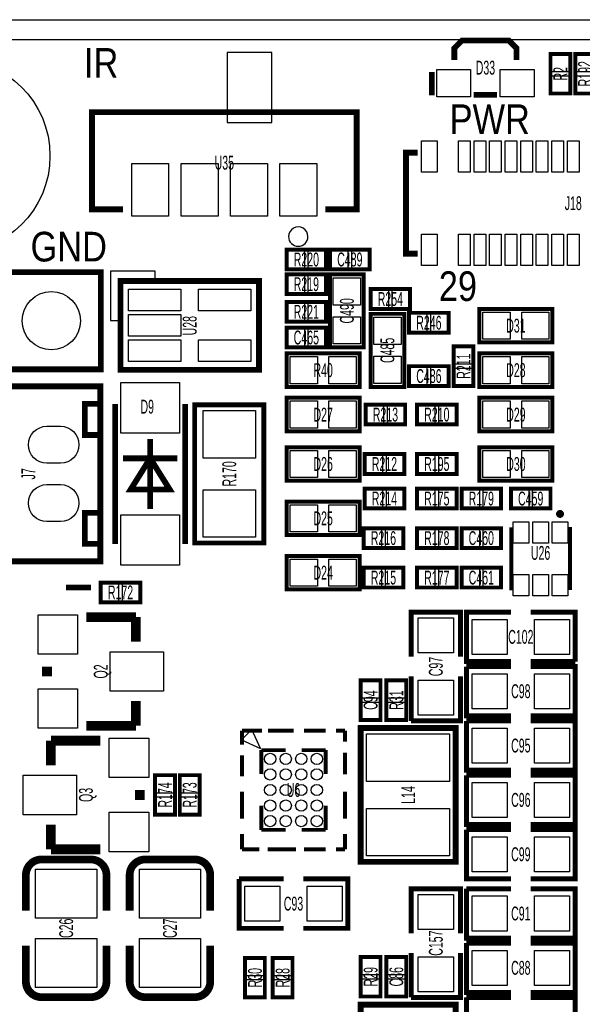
# Model space of a CAD drawing. Extents: x -11 to 103, y 0 to 58.
# Tile 6 of 16: x 25 to 40, y 31 to 56. Entities that reach past the tile are written whole.
import ezdxf
from ezdxf.enums import TextEntityAlignment as Align

# ---------------------------------------------------------------- set-up
doc = ezdxf.new("R2010")
doc.units = 0
for name, color, linetype in [('BG_OUTLINE', 12, 'CONTINUOUS'), ('BG_SILKSCREEN_TOP', 7, 'CONTINUOUS'), ('PG_SILKSCREEN_TOP', 253, 'CONTINUOUS'), ('PIN_SOLDERMASK_TOP', 92, 'CONTINUOUS'), ('RD_SILKSCREEN_TOP', 30, 'CONTINUOUS'), ('RKI_ALL', 2, 'CONTINUOUS')]:
    doc.layers.add(name, color=color, linetype=linetype)

msp = doc.modelspace()

# ---------------------------------------------------------------- linework, layer by layer
at = {"layer": 'BG_OUTLINE'}
msp.add_lwpolyline([(20.999958, 55.999888), (83.49996, 55.999888, -0.414214), (85.000084, 54.500018), (85.000084, 1.500124, -0.414249), (83.49996, 0), (1.500124, 0, -0.41426), (0, 1.500124), (0, 54.500018, -0.414229), (1.500124, 55.999888), (15.999968, 55.999888, -0.414239), (16.999966, 54.99989), (16.999966, 52.500022, 0.414244), (18.50009, 50.999898, 0.414203), (19.99996, 52.500022), (19.99996, 54.99989, -0.414224)], format="xyb", close=True, dxfattribs=at)
at = {"layer": 'BG_SILKSCREEN_TOP', "const_width": 0.1524}
msp.add_lwpolyline([(26.416, 41.402), (27.051, 41.402)], dxfattribs=at)
at = {"layer": 'PG_SILKSCREEN_TOP'}
for points, const_width in [([(36.390123, 54.966286), (36.390123, 55.266285), (36.590326, 55.466488), (37.79012, 55.466488), (37.990323, 55.266285), (37.990323, 54.966286)], 0.150089), ([(39.37, 54.102), (39.37, 55.118), (38.862, 55.118), (38.862, 54.102), (39.37, 54.102)], 0.1016), ([(40.005, 54.102), (40.005, 55.118), (39.497, 55.118), (39.497, 54.102), (40.005, 54.102)], 0.1016), ([(35.814025, 54.656177), (35.814025, 54.05628)], 0.150089), ([(36.890223, 54.066389), (37.490222, 54.066389)], 0.150089), ([(33.079995, 51.124002), (33.879993, 51.124002), (33.879993, 53.623997), (27.080007, 53.623997), (27.080007, 51.124002), (27.880005, 51.124002)], 0.150012), ([(35.446995, 52.582597), (35.146996, 52.582597), (35.146996, 49.982603), (35.446995, 49.982603)], 0.150012), ([(32.0802, 49.5808), (33.0962, 49.5808), (33.0962, 50.0888), (32.0802, 50.0888), (32.0802, 49.5808)], 0.1016), ([(33.1978, 49.5808), (34.2138, 49.5808), (34.2138, 50.0888), (33.1978, 50.0888), (33.1978, 49.5808)], 0.1016), ([(22.225, 47.00999), (22.225, 49.51001), (27.305, 49.51001), (27.305, 47.00999), (19.685, 47.00999), (19.685, 49.51001), (22.225, 49.51001)], 0.150012), ([(32.0802, 48.9458), (33.0962, 48.9458), (33.0962, 49.4538), (32.0802, 49.4538), (32.0802, 48.9458)], 0.1016), ([(34.0614, 49.4538), (34.0614, 47.5742), (33.1978, 47.5742), (33.1978, 49.4538), (34.0614, 49.4538)], 0.1016), ([(31.369, 49.284001), (31.369, 46.998001), (27.813, 46.998001), (27.813, 49.284001), (31.369, 49.284001)], 0.1524), ([(35.2552, 49.0728), (34.2392, 49.0728), (34.2392, 48.5648), (35.2552, 48.5648), (35.2552, 49.0728)], 0.1016), ([(33.0962, 48.7426), (32.0802, 48.7426), (32.0802, 48.2346), (33.0962, 48.2346), (33.0962, 48.7426)], 0.1016), ([(37.0332, 48.5648), (38.9128, 48.5648), (38.9128, 47.7012), (37.0332, 47.7012), (37.0332, 48.5648)], 0.1016), ([(34.2392, 46.5582), (34.2392, 48.4378), (35.1028, 48.4378), (35.1028, 46.5582), (34.2392, 46.5582)], 0.1016), ([(36.2458, 48.4632), (35.2298, 48.4632), (35.2298, 47.9552), (36.2458, 47.9552), (36.2458, 48.4632)], 0.1016), ([(32.0802, 47.5742), (33.0962, 47.5742), (33.0962, 48.0822), (32.0802, 48.0822), (32.0802, 47.5742)], 0.1016), ([(36.8808, 46.5836), (36.8808, 47.5996), (36.3728, 47.5996), (36.3728, 46.5836), (36.8808, 46.5836)], 0.1016), ([(32.0802, 47.4218), (33.9598, 47.4218), (33.9598, 46.5582), (32.0802, 46.5582), (32.0802, 47.4218)], 0.1016), ([(37.0332, 47.4218), (38.9128, 47.4218), (38.9128, 46.5582), (37.0332, 46.5582), (37.0332, 47.4218)], 0.1016), ([(35.2298, 46.5836), (36.2458, 46.5836), (36.2458, 47.0916), (35.2298, 47.0916), (35.2298, 46.5836)], 0.1016), ([(27.294992, 46.572907), (27.294992, 42.073093), (23.595, 42.073093), (23.595, 46.572907), (27.294992, 46.572907)], 0.150089), ([(32.0802, 46.2788), (33.9598, 46.2788), (33.9598, 45.4152), (32.0802, 45.4152), (32.0802, 46.2788)], 0.1016), ([(37.0332, 46.2788), (38.9128, 46.2788), (38.9128, 45.4152), (37.0332, 45.4152), (37.0332, 46.2788)], 0.1016), ([(27.294992, 46.123098), (26.895196, 46.123098), (26.895196, 45.322998), (27.294992, 45.322998)], 0.150089), ([(27.675002, 42.523004), (27.675002, 46.122996)], 0.150012), ([(29.474998, 46.122996), (29.474998, 42.523004)], 0.150012), ([(29.718, 42.545), (29.718, 46.101), (31.496, 46.101), (31.496, 42.545), (29.718, 42.545)], 0.127), ([(35.1282, 46.101), (34.1122, 46.101), (34.1122, 45.593), (35.1282, 45.593), (35.1282, 46.101)], 0.1016), ([(35.433, 45.593), (36.449, 45.593), (36.449, 46.101), (35.433, 46.101), (35.433, 45.593)], 0.1016), ([(28.575, 43.423002), (28.575, 45.222998)], 0.150012), ([(32.0802, 45.0088), (33.9598, 45.0088), (33.9598, 44.1452), (32.0802, 44.1452), (32.0802, 45.0088)], 0.1016), ([(35.1028, 44.831), (34.0868, 44.831), (34.0868, 44.323), (35.1028, 44.323), (35.1028, 44.831)], 0.1016), ([(35.433, 44.323), (36.449, 44.323), (36.449, 44.831), (35.433, 44.831), (35.433, 44.323)], 0.1016), ([(37.0332, 45.0088), (38.9128, 45.0088), (38.9128, 44.1452), (37.0332, 44.1452), (37.0332, 45.0088)], 0.1016), ([(27.875001, 44.722898), (29.274999, 44.722898)], 0.150012), ([(28.575, 44.722898), (28.074899, 43.923102), (29.075101, 43.923102), (28.575, 44.722898)], 0.150012), ([(35.1028, 43.942), (34.0868, 43.942), (34.0868, 43.434), (35.1028, 43.434), (35.1028, 43.942)], 0.1016), ([(35.433, 43.434), (36.449, 43.434), (36.449, 43.942), (35.433, 43.942), (35.433, 43.434)], 0.1016), ([(36.576, 43.434), (37.592, 43.434), (37.592, 43.942), (36.576, 43.942), (36.576, 43.434)], 0.1016), ([(38.862, 43.942), (37.846, 43.942), (37.846, 43.434), (38.862, 43.434), (38.862, 43.942)], 0.1016), ([(32.0802, 43.6118), (33.9598, 43.6118), (33.9598, 42.7482), (32.0802, 42.7482), (32.0802, 43.6118)], 0.1016), ([(27.294992, 42.522902), (26.895196, 42.522902), (26.895196, 43.323002), (27.294992, 43.323002)], 0.150089), ([(34.0614, 42.418), (35.0774, 42.418), (35.0774, 42.926), (34.0614, 42.926), (34.0614, 42.418)], 0.1016), ([(35.433, 42.418), (36.449, 42.418), (36.449, 42.926), (35.433, 42.926), (35.433, 42.418)], 0.1016), ([(37.592, 42.926), (36.576, 42.926), (36.576, 42.418), (37.592, 42.418), (37.592, 42.926)], 0.1016), ([(37.853798, 41.325394), (37.853798, 42.947819)], 0.1), ([(39.362202, 41.336316), (39.362202, 42.958715)], 0.1), ([(32.0802, 42.2148), (33.9598, 42.2148), (33.9598, 41.3512), (32.0802, 41.3512), (32.0802, 42.2148)], 0.1016), ([(35.0774, 41.91), (34.0614, 41.91), (34.0614, 41.402), (35.0774, 41.402), (35.0774, 41.91)], 0.1016), ([(35.433, 41.402), (36.449, 41.402), (36.449, 41.91), (35.433, 41.91), (35.433, 41.402)], 0.1016), ([(37.592, 41.91), (36.576, 41.91), (36.576, 41.402), (37.592, 41.402), (37.592, 41.91)], 0.1016), ([(27.305, 41.021), (28.321, 41.021), (28.321, 41.529), (27.305, 41.529), (27.305, 41.021)], 0.1016), ([(28.2067, 40.64), (26.9367, 40.64)], 0.254), ([(28.2067, 40.005), (28.2067, 40.64)], 0.254), ([(35.2806, 39.624), (35.2806, 40.767), (36.5506, 40.767), (36.5506, 39.624)], 0.127), ([(37.846, 39.497), (36.703, 39.497), (36.703, 40.767), (37.846, 40.767)], 0.127), ([(38.354, 40.767), (39.497, 40.767), (39.497, 39.497)], 0.127), ([(25.9207, 39.37), (25.9207, 39.116)], 0.254), ([(39.497, 39.497), (38.354, 39.497)], 0.127), ([(37.846, 38.1), (36.703, 38.1), (36.703, 39.37)], 0.127), ([(36.703, 39.37), (37.846, 39.37)], 0.127), ([(38.354, 39.37), (39.497, 39.37), (39.497, 38.1), (38.354, 38.1)], 0.127), ([(34.4932, 37.9984), (34.4932, 39.0144), (33.9852, 39.0144), (33.9852, 37.9984), (34.4932, 37.9984)], 0.1016), ([(35.1536, 37.9984), (35.1536, 39.0144), (34.6456, 39.0144), (34.6456, 37.9984), (35.1536, 37.9984)], 0.1016), ([(36.5506, 39.116), (36.5506, 37.973), (35.2806, 37.973)], 0.127), ([(35.2806, 37.973), (35.2806, 39.116)], 0.127), ([(28.2067, 38.481), (28.2067, 37.846)], 0.254), ([(28.2067, 37.846), (26.9367, 37.846)], 0.254), ([(37.846, 36.703), (36.703, 36.703), (36.703, 37.973)], 0.127), ([(36.703, 37.973), (37.846, 37.973)], 0.127), ([(38.354, 37.973), (39.497, 37.973), (39.497, 36.703), (38.354, 36.703)], 0.127), ([(30.933009, 37.719991), (30.933009, 37.358904)], 0.1), ([(30.933009, 37.719991), (31.44459, 37.719991)], 0.1), ([(31.606896, 37.719991), (32.262394, 37.719991)], 0.1), ([(32.529805, 37.719991), (33.0867, 37.719991)], 0.1), ([(33.582991, 37.719991), (33.350302, 37.719991)], 0.1), ([(33.582991, 37.719991), (33.582991, 37.43579)], 0.1), ([(36.42741, 34.349182), (36.42741, 37.786818), (33.987232, 37.786818), (33.987232, 34.348928), (36.42741, 34.348928), (36.42741, 34.349182)], 0.1524), ([(26.0223, 36.83), (26.0223, 37.465)], 0.254), ([(26.0223, 37.465), (27.2923, 37.465)], 0.254), ([(31.433008, 37.219992), (32.060693, 37.219992)], 0.1), ([(31.433008, 37.219992), (31.433008, 36.602695)], 0.1), ([(33.082992, 37.219992), (32.469607, 37.219992)], 0.1), ([(33.082992, 37.219992), (33.082992, 36.602695)], 0.1), ([(30.933009, 36.549406), (30.933009, 37.082298)], 0.1), ([(33.582991, 37.156212), (33.582991, 36.599393)], 0.1), ([(29.21, 35.56), (29.21, 36.576), (28.702, 36.576), (28.702, 35.56), (29.21, 35.56)], 0.1016), ([(29.337, 36.576), (29.337, 35.56), (29.845, 35.56), (29.845, 36.576), (29.337, 36.576)], 0.1016), ([(37.846, 35.306), (36.703, 35.306), (36.703, 36.576)], 0.127), ([(36.703, 36.576), (37.846, 36.576)], 0.127), ([(38.354, 36.576), (39.497, 36.576), (39.497, 35.306), (38.354, 35.306)], 0.127), ([(28.3083, 35.941), (28.3083, 36.195)], 0.254), ([(30.933009, 36.153903), (30.933009, 35.453904)], 0.1), ([(33.582991, 36.153903), (33.582991, 35.453904)], 0.1), ([(31.433008, 35.170008), (31.433008, 35.796093)], 0.1), ([(33.082992, 35.170008), (33.082992, 35.796093)], 0.1), ([(26.0223, 35.306), (26.0223, 34.671)], 0.254), ([(31.433008, 35.170008), (32.060693, 35.170008)], 0.1), ([(33.082992, 35.170008), (32.469607, 35.170008)], 0.1), ([(37.846, 33.909), (36.703, 33.909), (36.703, 35.179)], 0.127), ([(36.703, 35.179), (37.846, 35.179)], 0.127), ([(38.354, 35.179), (39.497, 35.179), (39.497, 33.909), (38.354, 33.909)], 0.127), ([(30.933009, 34.670009), (30.933009, 35.062897)], 0.1), ([(33.582991, 34.670009), (33.582991, 35.062897)], 0.1), ([(26.0223, 34.671), (27.2923, 34.671)], 0.254), ([(30.933009, 34.670009), (31.377407, 34.670009)], 0.1), ([(31.591098, 34.670009), (32.322999, 34.670009)], 0.1), ([(32.529805, 34.670009), (33.0867, 34.670009)], 0.1), ([(33.582991, 34.670009), (33.350302, 34.670009)], 0.1), ([(25.38095, 34.009076), (25.38095, 33.089088)], 0.199898), ([(28.04795, 34.009076), (28.04795, 33.089088)], 0.199898), ([(32.004, 32.639), (30.861, 32.639), (30.861, 33.909)], 0.127), ([(30.861, 33.909), (32.004, 33.909)], 0.127), ([(32.512, 33.909), (33.655, 33.909), (33.655, 32.639), (32.512, 32.639)], 0.127), ([(35.2806, 32.512), (35.2806, 33.655), (36.5506, 33.655), (36.5506, 32.512)], 0.127), ([(37.846, 32.385), (36.703, 32.385), (36.703, 33.655)], 0.127), ([(36.703, 33.655), (37.846, 33.655)], 0.127), ([(38.354, 33.655), (39.497, 33.655), (39.497, 32.385), (38.354, 32.385)], 0.127), ([(27.45105, 31.268924), (27.45105, 32.188912)], 0.199898), ([(30.11805, 31.268924), (30.11805, 32.188912)], 0.199898), ([(37.846, 30.988), (36.703, 30.988), (36.703, 32.258)], 0.127), ([(36.703, 32.258), (37.846, 32.258)], 0.127), ([(38.354, 32.258), (39.497, 32.258), (39.497, 30.988), (38.354, 30.988)], 0.127), ([(31.5214, 30.861), (31.5214, 31.877), (31.0134, 31.877), (31.0134, 30.861), (31.5214, 30.861)], 0.1016), ([(31.7246, 31.877), (31.7246, 30.861), (32.2326, 30.861), (32.2326, 31.877), (31.7246, 31.877)], 0.1016), ([(34.4932, 30.8864), (34.4932, 31.9024), (33.9852, 31.9024), (33.9852, 30.8864), (34.4932, 30.8864)], 0.1016), ([(35.1536, 30.8864), (35.1536, 31.9024), (34.6456, 31.9024), (34.6456, 30.8864), (35.1536, 30.8864)], 0.1016), ([(36.5506, 32.004), (36.5506, 30.861), (35.2806, 30.861)], 0.127), ([(35.2806, 30.861), (35.2806, 32.004)], 0.127), ([(37.846, 29.591), (36.703, 29.591), (36.703, 30.861)], 0.127), ([(36.703, 30.861), (37.846, 30.861)], 0.127), ([(38.354, 30.861), (39.497, 30.861), (39.497, 29.591), (38.354, 29.591)], 0.127), ([(36.42741, 27.237182), (36.42741, 30.674818), (33.987232, 30.674818), (33.987232, 27.236928), (36.42741, 27.236928), (36.42741, 27.237182)], 0.1524)]:
    msp.add_lwpolyline(points, dxfattribs=dict(at, const_width=const_width))
msp.add_lwpolyline([(32.630008, 50.424004, 1), (32.129992, 50.423999, 1)], format="xyb", close=True, dxfattribs=at)
for points in [[(28.702, 49.284001), (28.702, 49.538001), (27.559, 49.538001), (27.559, 48.268001), (27.813, 48.268001), (27.813, 49.284001)], [(31.188, 37.749988), (30.921503, 37.483491), (31.410097, 37.261394)], [(31.188, 37.749988), (30.921503, 37.483491), (31.410097, 37.261394)]]:
    msp.add_lwpolyline(points, close=True, dxfattribs=at)
for points, const_width in [([(39.159383, 43.292395, 0.999971), (39.05504, 43.29242, 1.000029), (39.159383, 43.292395)], 0.1), ([(27.051, 34.408872), (25.781, 34.409126, 0.414214), (25.38095, 34.009076)], 0.199898), ([(27.45105, 33.089088), (27.45105, 34.009076, 0.4144), (27.051, 34.408872)], 0.199898), ([(29.718, 34.408872), (28.448, 34.409126, 0.414214), (28.04795, 34.009076)], 0.199898), ([(30.11805, 33.089088), (30.11805, 34.009076, 0.4144), (29.718, 34.408872)], 0.199898), ([(25.38095, 32.188912), (25.38095, 31.268924, 0.414214), (25.781, 30.868874)], 0.199898), ([(28.04795, 32.188912), (28.04795, 31.268924, 0.414214), (28.448, 30.868874)], 0.199898), ([(25.781, 30.868874), (27.051, 30.868874, 0.414214), (27.45105, 31.268924)], 0.199898), ([(28.448, 30.868874), (29.718, 30.868874, 0.414214), (30.11805, 31.268924)], 0.199898)]:
    msp.add_lwpolyline(points, format="xyb", dxfattribs=dict(at, const_width=const_width))
at = {"layer": 'PIN_SOLDERMASK_TOP'}
for points in [[(30.550206, 55.152493), (30.550206, 53.352497), (31.700216, 53.352497), (31.700216, 55.152493)], [(39.341044, 54.660038), (38.890956, 54.660038), (38.890956, 55.110126), (39.341044, 55.110126)], [(39.976044, 54.660038), (39.525956, 54.660038), (39.525956, 55.110126), (39.976044, 55.110126)], [(35.940162, 54.016377), (35.940162, 54.716375), (36.810061, 54.716375), (36.810061, 54.016377)], [(37.570385, 54.016377), (37.570385, 54.716375), (38.440284, 54.716375), (38.440284, 54.016377)], [(39.341044, 54.109874), (38.890956, 54.109874), (38.890956, 54.559962), (39.341044, 54.559962)], [(39.976044, 54.109874), (39.525956, 54.109874), (39.525956, 54.559962), (39.976044, 54.559962)], [(35.546995, 52.082598), (35.546995, 52.882597), (35.946994, 52.882597), (35.946994, 52.082598)], [(36.496981, 52.082598), (36.496981, 52.882597), (36.79698, 52.882597), (36.79698, 52.082598)], [(36.89698, 52.082598), (36.89698, 52.882597), (37.196979, 52.882597), (37.196979, 52.082598)], [(37.296979, 52.082598), (37.296979, 52.882597), (37.596978, 52.882597), (37.596978, 52.082598)], [(37.696978, 52.082598), (37.696978, 52.882597), (37.996978, 52.882597), (37.996978, 52.082598)], [(38.096977, 52.082598), (38.096977, 52.882597), (38.396977, 52.882597), (38.396977, 52.082598)], [(38.496977, 52.082598), (38.496977, 52.882597), (38.796976, 52.882597), (38.796976, 52.082598)], [(38.896976, 52.082598), (38.896976, 52.882597), (39.196975, 52.882597), (39.196975, 52.082598)], [(39.296975, 52.082598), (39.296975, 52.882597), (39.596974, 52.882597), (39.596974, 52.082598)], [(28.099995, 50.948996), (28.099995, 52.299006), (29.050005, 52.299006), (29.050005, 50.948996)], [(29.369995, 50.948996), (29.369995, 52.299006), (30.320005, 52.299006), (30.320005, 50.948996)], [(30.639995, 50.948996), (30.639995, 52.299006), (31.590005, 52.299006), (31.590005, 50.948996)], [(31.909995, 50.948996), (31.909995, 52.299006), (32.860005, 52.299006), (32.860005, 50.948996)], [(35.546995, 49.682603), (35.546995, 50.482602), (35.946994, 50.482602), (35.946994, 49.682603)], [(36.496981, 49.682603), (36.496981, 50.482602), (36.79698, 50.482602), (36.79698, 49.682603)], [(36.89698, 49.682603), (36.89698, 50.482602), (37.196979, 50.482602), (37.196979, 49.682603)], [(37.296979, 49.682603), (37.296979, 50.482602), (37.596978, 50.482602), (37.596978, 49.682603)], [(37.696978, 49.682603), (37.696978, 50.482602), (37.996978, 50.482602), (37.996978, 49.682603)], [(38.096977, 49.682603), (38.096977, 50.482602), (38.396977, 50.482602), (38.396977, 49.682603)], [(38.496977, 49.682603), (38.496977, 50.482602), (38.796976, 50.482602), (38.796976, 49.682603)], [(38.896976, 49.682603), (38.896976, 50.482602), (39.196975, 50.482602), (39.196975, 49.682603)], [(39.296975, 49.682603), (39.296975, 50.482602), (39.596974, 50.482602), (39.596974, 49.682603)], [(32.088074, 49.609756), (32.088074, 50.059844), (32.538162, 50.059844), (32.538162, 49.609756)], [(32.638238, 49.609756), (32.638238, 50.059844), (33.088326, 50.059844), (33.088326, 49.609756)], [(33.205649, 49.609756), (33.205649, 50.059844), (33.655737, 50.059844), (33.655737, 49.609756)], [(33.755863, 49.609756), (33.755863, 50.059844), (34.205951, 50.059844), (34.205951, 49.609756)], [(32.088074, 48.974756), (32.088074, 49.424844), (32.538162, 49.424844), (32.538162, 48.974756)], [(32.638238, 48.974756), (32.638238, 49.424844), (33.088326, 49.424844), (33.088326, 48.974756)], [(33.279105, 49.364392), (33.980095, 49.364392), (33.980095, 48.663403), (33.279105, 48.663403)], [(28.018003, 49.070412), (29.364203, 49.070412), (29.364203, 48.511612), (28.018003, 48.511612)], [(29.817797, 49.070412), (31.163997, 49.070412), (31.163997, 48.511612), (29.817797, 48.511612)], [(34.697162, 49.043844), (34.697162, 48.593756), (34.247074, 48.593756), (34.247074, 49.043844)], [(35.247326, 49.043844), (35.247326, 48.593756), (34.797238, 48.593756), (34.797238, 49.043844)], [(32.538162, 48.713644), (32.538162, 48.263556), (32.088074, 48.263556), (32.088074, 48.713644)], [(33.088326, 48.713644), (33.088326, 48.263556), (32.638238, 48.263556), (32.638238, 48.713644)], [(28.018003, 48.420401), (29.364203, 48.420401), (29.364203, 47.861601), (28.018003, 47.861601)], [(33.279105, 48.364597), (33.980095, 48.364597), (33.980095, 47.663608), (33.279105, 47.663608)], [(35.687762, 48.434244), (35.687762, 47.984156), (35.237674, 47.984156), (35.237674, 48.434244)], [(36.237926, 48.434244), (36.237926, 47.984156), (35.787838, 47.984156), (35.787838, 48.434244)], [(37.122633, 47.782505), (37.122633, 48.483495), (37.823623, 48.483495), (37.823623, 47.782505)], [(38.122377, 47.782505), (38.122377, 48.483495), (38.823367, 48.483495), (38.823367, 47.782505)], [(35.021495, 47.647403), (34.320505, 47.647403), (34.320505, 48.348392), (35.021495, 48.348392)], [(32.088049, 47.603156), (32.088049, 48.053244), (32.538137, 48.053244), (32.538137, 47.603156)], [(32.638263, 47.603156), (32.638263, 48.053244), (33.088351, 48.053244), (33.088351, 47.603156)], [(28.018003, 47.77039), (29.364203, 47.77039), (29.364203, 47.21159), (28.018003, 47.21159)], [(29.817797, 47.77039), (31.163997, 47.77039), (31.163997, 47.21159), (29.817797, 47.21159)], [(36.851844, 47.141638), (36.401756, 47.141638), (36.401756, 47.591726), (36.851844, 47.591726)], [(32.169608, 46.639505), (32.169608, 47.340495), (32.870597, 47.340495), (32.870597, 46.639505)], [(33.169403, 46.639505), (33.169403, 47.340495), (33.870392, 47.340495), (33.870392, 46.639505)], [(35.021495, 46.647608), (34.320505, 46.647608), (34.320505, 47.348597), (35.021495, 47.348597)], [(37.122633, 46.639505), (37.122633, 47.340495), (37.823623, 47.340495), (37.823623, 46.639505)], [(38.122377, 46.639505), (38.122377, 47.340495), (38.823367, 47.340495), (38.823367, 46.639505)], [(35.237649, 46.612556), (35.237649, 47.062644), (35.687737, 47.062644), (35.687737, 46.612556)], [(35.787863, 46.612556), (35.787863, 47.062644), (36.237951, 47.062644), (36.237951, 46.612556)], [(36.851844, 46.591474), (36.401756, 46.591474), (36.401756, 47.041562), (36.851844, 47.041562)], [(29.325049, 45.372998), (27.824951, 45.372998), (27.824951, 46.672995), (29.325049, 46.672995)], [(32.169633, 45.496505), (32.169633, 46.197495), (32.870623, 46.197495), (32.870623, 45.496505)], [(33.169377, 45.496505), (33.169377, 46.197495), (33.870367, 46.197495), (33.870367, 45.496505)], [(37.122633, 45.496505), (37.122633, 46.197495), (37.823623, 46.197495), (37.823623, 45.496505)], [(38.122377, 45.496505), (38.122377, 46.197495), (38.823367, 46.197495), (38.823367, 45.496505)], [(31.2801, 44.7294), (29.9339, 44.7294), (29.9339, 45.9486), (31.2801, 45.9486)], [(34.570162, 46.072044), (34.570162, 45.621956), (34.120074, 45.621956), (34.120074, 46.072044)], [(35.120326, 46.072044), (35.120326, 45.621956), (34.670238, 45.621956), (34.670238, 46.072044)], [(35.440874, 45.621956), (35.440874, 46.072044), (35.890962, 46.072044), (35.890962, 45.621956)], [(35.991038, 45.621956), (35.991038, 46.072044), (36.441126, 46.072044), (36.441126, 45.621956)], [(32.169633, 44.226505), (32.169633, 44.927495), (32.870623, 44.927495), (32.870623, 44.226505)], [(33.169377, 44.226505), (33.169377, 44.927495), (33.870367, 44.927495), (33.870367, 44.226505)], [(37.122633, 44.226505), (37.122633, 44.927495), (37.823623, 44.927495), (37.823623, 44.226505)], [(38.122377, 44.226505), (38.122377, 44.927495), (38.823367, 44.927495), (38.823367, 44.226505)], [(34.544762, 44.802044), (34.544762, 44.351956), (34.094674, 44.351956), (34.094674, 44.802044)], [(35.094926, 44.802044), (35.094926, 44.351956), (34.644838, 44.351956), (34.644838, 44.802044)], [(35.440874, 44.351956), (35.440874, 44.802044), (35.890962, 44.802044), (35.890962, 44.351956)], [(35.991038, 44.351956), (35.991038, 44.802044), (36.441126, 44.802044), (36.441126, 44.351956)], [(31.2801, 42.6974), (29.9339, 42.6974), (29.9339, 43.9166), (31.2801, 43.9166)], [(34.544762, 43.913044), (34.544762, 43.462956), (34.094674, 43.462956), (34.094674, 43.913044)], [(35.094926, 43.913044), (35.094926, 43.462956), (34.644838, 43.462956), (34.644838, 43.913044)], [(35.440874, 43.462956), (35.440874, 43.913044), (35.890962, 43.913044), (35.890962, 43.462956)], [(35.991038, 43.462956), (35.991038, 43.913044), (36.441126, 43.913044), (36.441126, 43.462956)], [(36.583874, 43.462956), (36.583874, 43.913044), (37.033962, 43.913044), (37.033962, 43.462956)], [(37.134038, 43.462956), (37.134038, 43.913044), (37.584126, 43.913044), (37.584126, 43.462956)], [(38.303937, 43.913044), (38.303937, 43.462956), (37.853849, 43.462956), (37.853849, 43.913044)], [(38.854151, 43.913044), (38.854151, 43.462956), (38.404063, 43.462956), (38.404063, 43.913044)], [(32.169633, 42.829505), (32.169633, 43.530495), (32.870623, 43.530495), (32.870623, 42.829505)], [(33.169377, 42.829505), (33.169377, 43.530495), (33.870367, 43.530495), (33.870367, 42.829505)], [(29.325049, 41.973005), (27.824951, 41.973005), (27.824951, 43.273002), (29.325049, 43.273002)], [(38.306908, 43.087417), (38.306908, 42.537405), (37.906909, 42.537405), (37.906909, 43.087417)], [(38.806907, 43.087417), (38.806907, 42.537405), (38.406908, 42.537405), (38.406908, 43.087417)], [(39.306906, 43.087417), (39.306906, 42.537405), (38.906907, 42.537405), (38.906907, 43.087417)], [(34.069274, 42.446956), (34.069274, 42.897044), (34.519362, 42.897044), (34.519362, 42.446956)], [(34.619438, 42.446956), (34.619438, 42.897044), (35.069526, 42.897044), (35.069526, 42.446956)], [(35.440874, 42.446956), (35.440874, 42.897044), (35.890962, 42.897044), (35.890962, 42.446956)], [(35.991038, 42.446956), (35.991038, 42.897044), (36.441126, 42.897044), (36.441126, 42.446956)], [(37.033937, 42.897044), (37.033937, 42.446956), (36.583849, 42.446956), (36.583849, 42.897044)], [(37.584151, 42.897044), (37.584151, 42.446956), (37.134063, 42.446956), (37.134063, 42.897044)], [(32.169633, 41.432505), (32.169633, 42.133495), (32.870623, 42.133495), (32.870623, 41.432505)], [(33.169377, 41.432505), (33.169377, 42.133495), (33.870367, 42.133495), (33.870367, 41.432505)], [(34.519362, 41.881044), (34.519362, 41.430956), (34.069274, 41.430956), (34.069274, 41.881044)], [(35.069526, 41.881044), (35.069526, 41.430956), (34.619438, 41.430956), (34.619438, 41.881044)], [(35.440874, 41.430956), (35.440874, 41.881044), (35.890962, 41.881044), (35.890962, 41.430956)], [(35.991038, 41.430956), (35.991038, 41.881044), (36.441126, 41.881044), (36.441126, 41.430956)], [(37.033937, 41.881044), (37.033937, 41.430956), (36.583849, 41.430956), (36.583849, 41.881044)], [(37.584151, 41.881044), (37.584151, 41.430956), (37.134063, 41.430956), (37.134063, 41.881044)], [(38.306908, 41.737407), (38.306908, 41.187395), (37.906909, 41.187395), (37.906909, 41.737407)], [(38.806907, 41.737407), (38.806907, 41.187395), (38.406908, 41.187395), (38.406908, 41.737407)], [(39.306906, 41.737407), (39.306906, 41.187395), (38.906907, 41.187395), (38.906907, 41.737407)], [(27.312874, 41.049956), (27.312874, 41.500044), (27.762962, 41.500044), (27.762962, 41.049956)], [(27.863038, 41.049956), (27.863038, 41.500044), (28.313126, 41.500044), (28.313126, 41.049956)], [(25.692849, 40.702751), (26.707351, 40.702751), (26.707351, 39.688249), (25.692849, 39.688249)], [(36.365548, 39.720152), (35.465652, 39.720152), (35.465652, 40.620048), (36.365548, 40.620048)], [(37.749848, 40.581948), (37.749848, 39.682052), (36.849952, 39.682052), (36.849952, 40.581948)], [(39.350048, 40.581948), (39.350048, 39.682052), (38.450152, 39.682052), (38.450152, 40.581948)], [(27.547049, 39.750251), (28.917151, 39.750251), (28.917151, 38.735749), (27.547049, 38.735749)], [(34.464244, 38.556463), (34.014156, 38.556463), (34.014156, 39.006551), (34.464244, 39.006551)], [(35.124644, 38.556438), (34.674556, 38.556438), (34.674556, 39.006526), (35.124644, 39.006526)], [(36.365548, 38.119952), (35.465652, 38.119952), (35.465652, 39.019848), (36.365548, 39.019848)], [(36.849939, 38.285039), (36.849939, 39.184936), (37.749836, 39.184936), (37.749836, 38.285039)], [(38.450139, 38.285039), (38.450139, 39.184936), (39.350036, 39.184936), (39.350036, 38.285039)], [(25.692849, 38.797751), (26.707351, 38.797751), (26.707351, 37.783249), (25.692849, 37.783249)], [(34.464244, 38.006249), (34.014156, 38.006249), (34.014156, 38.456337), (34.464244, 38.456337)], [(35.124644, 38.006274), (34.674556, 38.006274), (34.674556, 38.456362), (35.124644, 38.456362)], [(36.849939, 36.888039), (36.849939, 37.787936), (37.749836, 37.787936), (37.749836, 36.888039)], [(38.450139, 36.888039), (38.450139, 37.787936), (39.350036, 37.787936), (39.350036, 36.888039)], [(28.536151, 36.513249), (27.521649, 36.513249), (27.521649, 37.527751), (28.536151, 37.527751)], [(36.2712, 36.41725), (34.1376, 36.41725), (34.1376, 37.63645), (36.2712, 37.63645)], [(26.681951, 35.560749), (25.311849, 35.560749), (25.311849, 36.575251), (26.681951, 36.575251)], [(29.181044, 36.118038), (28.730956, 36.118038), (28.730956, 36.568126), (29.181044, 36.568126)], [(29.365956, 36.568126), (29.816044, 36.568126), (29.816044, 36.118038), (29.365956, 36.118038)], [(36.849939, 35.491039), (36.849939, 36.390936), (37.749836, 36.390936), (37.749836, 35.491039)], [(38.450139, 35.491039), (38.450139, 36.390936), (39.350036, 36.390936), (39.350036, 35.491039)], [(29.181044, 35.567874), (28.730956, 35.567874), (28.730956, 36.017962), (29.181044, 36.017962)], [(29.365956, 36.017962), (29.816044, 36.017962), (29.816044, 35.567874), (29.365956, 35.567874)], [(36.2712, 34.49955), (34.1376, 34.49955), (34.1376, 35.71875), (36.2712, 35.71875)], [(28.536151, 34.608249), (27.521649, 34.608249), (27.521649, 35.622751), (28.536151, 35.622751)], [(36.849939, 34.094039), (36.849939, 34.993936), (37.749836, 34.993936), (37.749836, 34.094039)], [(38.450139, 34.094039), (38.450139, 34.993936), (39.350036, 34.993936), (39.350036, 34.094039)], [(27.201, 32.898969), (25.631, 32.898969), (25.631, 34.159063), (27.201, 34.159063)], [(29.868, 32.898969), (28.298, 32.898969), (28.298, 34.159063), (29.868, 34.159063)], [(31.007939, 32.824039), (31.007939, 33.723936), (31.907836, 33.723936), (31.907836, 32.824039)], [(32.608139, 32.824039), (32.608139, 33.723936), (33.508036, 33.723936), (33.508036, 32.824039)], [(36.365548, 32.608152), (35.465652, 32.608152), (35.465652, 33.508048), (36.365548, 33.508048)], [(36.849939, 32.570039), (36.849939, 33.469936), (37.749836, 33.469936), (37.749836, 32.570039)], [(38.450139, 32.570039), (38.450139, 33.469936), (39.350036, 33.469936), (39.350036, 32.570039)], [(27.201, 31.118937), (25.631, 31.118937), (25.631, 32.379031), (27.201, 32.379031)], [(29.868, 31.118937), (28.298, 31.118937), (28.298, 32.379031), (29.868, 32.379031)], [(36.365548, 31.007952), (35.465652, 31.007952), (35.465652, 31.907848), (36.365548, 31.907848)], [(36.849939, 31.173039), (36.849939, 32.072936), (37.749836, 32.072936), (37.749836, 31.173039)], [(38.450139, 31.173039), (38.450139, 32.072936), (39.350036, 32.072936), (39.350036, 31.173039)], [(31.492444, 31.419038), (31.042356, 31.419038), (31.042356, 31.869126), (31.492444, 31.869126)], [(31.753556, 31.869126), (32.203644, 31.869126), (32.203644, 31.419038), (31.753556, 31.419038)], [(34.464244, 31.444438), (34.014156, 31.444438), (34.014156, 31.894526), (34.464244, 31.894526)], [(35.124644, 31.444463), (34.674556, 31.444463), (34.674556, 31.894551), (35.124644, 31.894551)], [(31.492444, 30.868874), (31.042356, 30.868874), (31.042356, 31.318962), (31.492444, 31.318962)], [(31.753556, 31.318962), (32.203644, 31.318962), (32.203644, 30.868874), (31.753556, 30.868874)], [(34.464244, 30.894274), (34.014156, 30.894274), (34.014156, 31.344362), (34.464244, 31.344362)], [(35.124644, 30.894249), (34.674556, 30.894249), (34.674556, 31.344337), (35.124644, 31.344337)]]:
    msp.add_lwpolyline(points, close=True, dxfattribs=at)
for points in [[(26.27009, 44.598082), (25.920103, 44.598082, -1), (25.920103, 45.548093), (26.27009, 45.548093, -1)], [(26.27009, 43.097907), (25.920103, 43.097907, -1), (25.920103, 44.047918), (26.27009, 44.047918, -1)]]:
    msp.add_lwpolyline(points, format="xyb", close=True, dxfattribs=at)
for centre, radius in [((23.50008, 52.500022), 2.499995), ((26.035, 48.26), 0.749999), ((31.658103, 36.9951), 0.145047), ((32.058102, 36.9951), 0.145047), ((32.457898, 36.9951), 0.145047), ((32.857897, 36.9951), 0.145047), ((31.658103, 36.594999), 0.145047), ((32.058102, 36.594999), 0.145047), ((32.457898, 36.594999), 0.145047), ((32.857897, 36.594999), 0.145047), ((31.658103, 36.195), 0.145047), ((32.058102, 36.195), 0.145047), ((32.457898, 36.195), 0.145047), ((32.857897, 36.195), 0.145047), ((31.658103, 35.795001), 0.145047), ((32.058102, 35.795001), 0.145047), ((32.457898, 35.795001), 0.145047), ((32.857897, 35.795001), 0.145047), ((31.658103, 35.3949), 0.145047), ((32.058102, 35.3949), 0.145047), ((32.457898, 35.3949), 0.145047), ((32.857897, 35.3949), 0.145047)]:
    msp.add_circle(centre, radius, dxfattribs=at)
at = {"layer": 'RKI_ALL'}
msp.add_lwpolyline([(1.499819, 55.491888), (16.000044, 55.491888, -0.414175), (16.491966, 54.999966), (16.491966, 52.499844, 0.414185), (18.499912, 50.491898), (18.500115, 50.491898, 0.414169), (20.50796, 52.499793), (20.50796, 54.999915, -0.414204), (20.999933, 55.491888), (83.500189, 55.491888, -0.414154), (84.492084, 54.499993), (84.492084, 1.499946, -0.414163), (83.500138, 0.508), (1.499921, 0.508, -0.414163), (0.508, 1.499921), (0.508, 54.499993, -0.414154)], format="xyb", close=True, dxfattribs=at)

# ---------------------------------------------------------------- texts
at = {"layer": 'BG_SILKSCREEN_TOP', "width": 0.866667}
for s, p in [('IR', (26.8732, 54.5084)), ('PWR', (36.2712, 53.0606)), ('GND', (25.5016, 49.784))]:
    msp.add_text(s, height=0.762, dxfattribs=at).set_placement(p)
at = {"layer": 'PG_SILKSCREEN_TOP', "width": 0.866667}
msp.add_text('29', height=0.762, dxfattribs=at).set_placement((35.9918, 48.768))
at = {"layer": 'RD_SILKSCREEN_TOP', "width": 0.571429}
for s, p in [('D33', (37.190223, 54.588639)), ('U35', (30.48, 52.1462)), ('J18', (39.446987, 51.1048)), ('R220', (32.5882, 49.657)), ('C489', (33.7058, 49.657)), ('R219', (32.5882, 49.022)), ('R254', (34.7472, 48.641)), ('R221', (32.5882, 48.3108)), ('R246', (35.7378, 48.0314)), ('D31', (37.973, 47.9552)), ('C465', (32.5882, 47.6504)), ('R40', (33.02, 46.8122)), ('D28', (37.973, 46.8122)), ('C486', (35.7378, 46.6598)), ('D9', (28.4988, 45.8724)), ('D27', (33.02, 45.6692)), ('R213', (34.6202, 45.6692)), ('R210', (35.941, 45.6692)), ('D29', (37.973, 45.6692)), ('D26', (33.02, 44.3992)), ('R212', (34.5948, 44.3992)), ('R195', (35.941, 44.3992)), ('D30', (37.973, 44.3992)), ('R214', (34.5948, 43.5102)), ('R175', (35.941, 43.5102)), ('R179', (37.084, 43.5102)), ('C459', (38.354, 43.5102)), ('D25', (33.02, 43.0022)), ('R216', (34.5694, 42.4942)), ('R178', (35.941, 42.4942)), ('C460', (37.084, 42.4942)), ('U26', (38.608, 42.1132)), ('D24', (33.02, 41.6052)), ('R215', (34.5694, 41.4782)), ('R177', (35.941, 41.4782)), ('C461', (37.084, 41.4782)), ('R172', (27.813, 41.0972)), ('C102', (38.1, 39.9542)), ('C98', (38.1, 38.5572)), ('C95', (38.1, 37.1602)), ('U6', (32.258, 36.0172)), ('C96', (38.1, 35.7632)), ('C99', (38.1, 34.3662)), ('C93', (32.258, 33.0962)), ('C91', (38.1, 32.8422)), ('C88', (38.1, 31.4452))]:
    msp.add_text(s, height=0.3556, dxfattribs=at).set_placement(p, align=Align.CENTER)
for s, p in [('R2', (39.2938, 54.609848)), ('R192', (39.9288, 54.609848)), ('C490', (33.8074, 48.513848)), ('U28', (29.7688, 48.132848)), ('C485', (34.8488, 47.497848)), ('R211', (36.8046, 47.091448)), ('R170', (30.7848, 44.322848)), ('J7', (25.622809, 44.322848)), ('C97', (36.0934, 39.369848)), ('Q2', (27.4828, 39.242848)), ('C94', (34.417, 38.506248)), ('R31', (35.0774, 38.506248)), ('Q3', (27.1018, 36.067848)), ('R174', (29.1338, 36.067848)), ('R173', (29.7688, 36.067848)), ('L14', (35.3822, 36.067848)), ('C26', (26.5938, 32.638848)), ('C27', (29.2608, 32.638848)), ('C157', (36.0934, 32.257848)), ('R30', (31.4452, 31.368848)), ('R28', (32.1564, 31.368848)), ('R29', (34.417, 31.394248)), ('C86', (35.0774, 31.394248))]:
    msp.add_text(s, height=0.3556, rotation=90, dxfattribs=at).set_placement(p, align=Align.CENTER)

doc.saveas('drawing.dxf')
